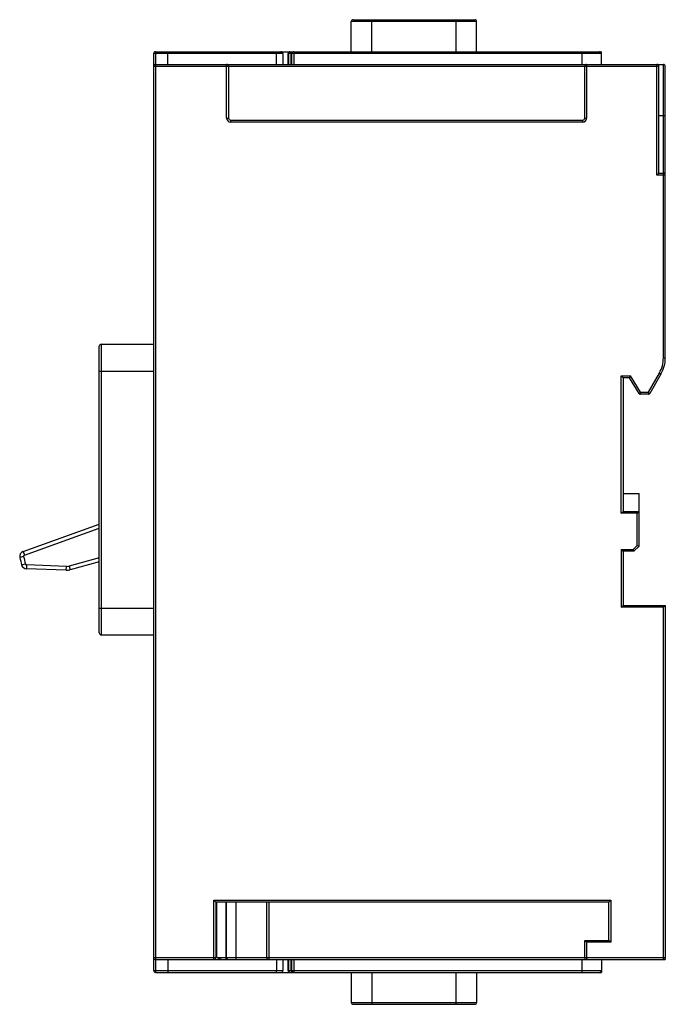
# Model space of a CAD drawing. Header units: millimetres. Extents: x 16 to 117, y 15 to 169.
import ezdxf

# ---------------------------------------------------------------- set-up
doc = ezdxf.new("R2010")
doc.units = ezdxf.units.MM
doc.header["$LTSCALE"] = 12.025621
doc.layers.get('0').update_dxf_attribs({"linetype": 'CONTINUOUS'})

msp = doc.modelspace()

# ---------------------------------------------------------------- linework, layer by layer
at = {"color": 7, "linetype": 'Continuous'}
for p, q in [((67.73, 164.24), (67.73, 168.94)), ((87.33, 168.94), (67.73, 168.94)), ((68.03, 169.24), (87.03, 169.24)), ((70.93, 164.24), (70.93, 169.24)), ((84.13, 164.24), (84.13, 169.24)), ((87.33, 164.24), (87.33, 168.94)), ((36.83, 20.54), (36.83, 163.94)), ((57.03, 163.94), (36.83, 163.94)), ((37.13, 164.24), (37.13, 20.24)), ((37.13, 164.24), (58.55, 164.24)), ((39.03, 162.24), (39.03, 163.94)), ((56.05, 162.24), (56.05, 163.94)), ((56.83, 164.22), (56.83, 164.24)), ((57.03, 163.94), (57.03, 162.24)), ((57.83, 162.24), (57.83, 163.94)), ((58.34, 163.94), (57.83, 163.94)), ((57.92, 163.94), (57.92, 162.24)), ((58.34, 162.24), (58.34, 163.94)), ((58.43, 162.24), (58.43, 163.94)), ((106.83, 163.94), (58.43, 163.94)), ((58.73, 164.24), (58.73, 162.24)), ((58.73, 164.24), (106.83, 164.24)), ((103.83, 162.24), (103.83, 164.24)), ((106.83, 162.24), (106.83, 164.24)), ((115.83, 161.94), (36.83, 161.94)), ((37.13, 162.24), (116.53, 162.24)), ((48.23, 153.84), (48.23, 162.24)), ((48.53, 161.94), (48.53, 153.84)), ((104.23, 153.84), (104.23, 161.94)), ((104.53, 162.24), (104.53, 153.84)), ((115.53, 144.94), (115.53, 162.24)), ((115.83, 145.24), (115.83, 162.24)), ((116.53, 116.33), (116.53, 162.24)), ((116.83, 116.33), (116.83, 161.94)), ((115.83, 154.24), (116.83, 154.24)), ((48.23, 153.84), (48.53, 153.84)), ((48.83, 153.54), (48.83, 153.24)), ((48.83, 153.54), (103.93, 153.54)), ((103.93, 153.24), (48.83, 153.24)), ((103.93, 153.24), (103.93, 153.54)), ((104.23, 153.84), (104.53, 153.84)), ((115.83, 145.24), (115.53, 144.94)), ((116.83, 144.94), (115.53, 144.94)), ((115.83, 145.24), (116.53, 145.24)), ((28.32, 73.33), (28.32, 118.18)), ((28.62, 118.48), (28.62, 73.03)), ((28.62, 118.48), (36.83, 118.48)), ((116.53, 116.33), (116.83, 116.33)), ((28.32, 114.29), (36.83, 114.29)), ((115.89, 113.97), (114.16, 110.98)), ((116.15, 113.82), (115.89, 113.97)), ((109.93, 113.54), (111.39, 113.54)), ((109.93, 92.04), (109.93, 113.54)), ((109.93, 113.54), (110.23, 113.24)), ((111.22, 113.24), (110.23, 113.24)), ((110.23, 113.24), (110.23, 92.34)), ((111.22, 113.24), (111.39, 113.54)), ((112.72, 110.79), (111.22, 113.24)), ((112.95, 110.98), (111.39, 113.54)), ((116.15, 113.82), (114.4, 110.8)), ((112.95, 110.98), (112.8, 110.71)), ((112.95, 110.98), (114.16, 110.98)), ((114.16, 110.98), (114.31, 110.71)), ((114.19, 110.68), (112.91, 110.68)), ((110.23, 95.14), (112.72, 95.14)), ((112.72, 86.89), (112.72, 95.14)), ((109.93, 92.04), (110.23, 92.34)), ((112.42, 92.04), (109.93, 92.04)), ((110.23, 92.34), (112.72, 92.34)), ((112.42, 92.04), (112.72, 92.34)), ((112.42, 87.02), (112.42, 92.04)), ((16.4, 86.07), (28.32, 90.36)), ((16.6, 85.51), (28.32, 89.73)), ((109.92, 86.39), (111.79, 86.39)), ((109.92, 86.39), (110.22, 86.09)), ((109.92, 86.39), (109.93, 77.34)), ((112.42, 87.02), (111.79, 86.39)), ((111.79, 86.39), (111.92, 86.09)), ((112.72, 86.89), (111.92, 86.09)), ((112.42, 87.02), (112.72, 86.89)), ((16.48, 85.27), (15.89, 85.14)), ((16.4, 86.07), (16.6, 85.51)), ((28.32, 85.06), (23.59, 83.79)), ((111.92, 86.09), (110.22, 86.09)), ((110.22, 86.09), (110.23, 77.64)), ((16.18, 83.96), (16.76, 84.11)), ((16.94, 83.96), (16.92, 83.36)), ((23.15, 83.14), (16.92, 83.36)), ((23.17, 83.74), (16.94, 83.96)), ((23.15, 83.14), (23.17, 83.74)), ((23.59, 83.79), (23.74, 83.21)), ((28.32, 84.44), (23.74, 83.21)), ((28.32, 77.22), (36.83, 77.22)), ((109.93, 77.34), (110.23, 77.64)), ((116.53, 77.34), (109.93, 77.34)), ((110.23, 77.64), (116.83, 77.64)), ((116.83, 77.64), (116.53, 77.34)), ((116.53, 22.24), (116.53, 77.34)), ((116.83, 77.64), (116.83, 22.24)), ((28.62, 73.03), (36.83, 73.03)), ((46.23, 31.54), (108.32, 31.54)), ((46.23, 31.54), (46.53, 31.24)), ((46.23, 22.24), (46.23, 31.54)), ((108.02, 31.24), (46.53, 31.24)), ((46.53, 31.24), (46.53, 22.54)), ((46.69, 22.54), (46.69, 31.24)), ((48.1, 31.24), (48.1, 22.54)), ((48.23, 22.54), (48.23, 31.24)), ((49.65, 31.24), (49.65, 22.24)), ((54.52, 22.54), (54.52, 31.24)), ((54.82, 31.24), (54.82, 22.24)), ((108.32, 31.54), (108.02, 31.24)), ((108.02, 25.24), (108.02, 31.24)), ((108.32, 31.54), (108.32, 24.94)), ((104.22, 25.24), (108.02, 25.24)), ((104.52, 24.94), (104.22, 25.24)), ((104.22, 22.54), (104.22, 25.24)), ((108.32, 24.94), (104.52, 24.94)), ((104.52, 24.94), (104.52, 22.24)), ((108.32, 24.94), (108.02, 25.24)), ((36.83, 22.54), (46.53, 22.54)), ((37.13, 22.24), (116.83, 22.24)), ((39.03, 22.24), (39.03, 20.54)), ((46.69, 22.54), (116.83, 22.54)), ((56.05, 22.24), (56.05, 20.54)), ((57.03, 22.24), (57.03, 20.54)), ((57.83, 20.54), (57.83, 22.24)), ((57.92, 22.24), (57.92, 20.54)), ((58.34, 20.54), (58.34, 22.24)), ((58.43, 20.54), (58.43, 22.24)), ((58.73, 22.24), (58.73, 20.24)), ((103.83, 20.24), (103.83, 22.24)), ((106.83, 22.24), (106.83, 20.24)), ((36.83, 20.54), (57.03, 20.54)), ((37.13, 20.24), (106.83, 20.24)), ((56.83, 20.27), (56.83, 20.24)), ((57.83, 20.54), (106.83, 20.54)), ((67.73, 20.24), (67.73, 15.54)), ((70.93, 20.24), (70.93, 15.24)), ((84.13, 15.24), (84.13, 20.24)), ((87.33, 20.24), (87.33, 15.54)), ((67.73, 15.54), (87.33, 15.54)), ((68.03, 15.24), (87.03, 15.24))]:
    msp.add_line(p, q, dxfattribs=at)
for centre, radius, start, end in [((68.03, 168.94), 0.3, 90, 180), ((87.03, 168.94), 0.3, 0, 90), ((37.13, 163.94), 0.3, 90, 180), ((56.73, 163.94), 0.3, 0, 90), ((58.13, 163.94), 0.3, 90, 180), ((58.73, 163.94), 0.3, 90, 180), ((106.53, 163.94), 0.3, 0, 90), ((37.13, 161.94), 0.3, 90, 180), ((48.23, 161.94), 0.3, 0, 90), ((104.53, 161.94), 0.3, 90, 180), ((115.53, 161.94), 0.3, 0, 90), ((116.53, 161.94), 0.3, 0, 90), ((48.83, 153.84), 0.6, 180, 270), ((48.83, 153.84), 0.3, 180, 270), ((103.93, 153.84), 0.6, 270, 360), ((103.93, 153.84), 0.3, 270, 360), ((116.53, 144.94), 0.3, 0, 90), ((28.62, 118.18), 0.3, 90, 180), ((111.83, 116.33), 4.7, 329.8659, 360), ((111.83, 116.33), 5, 329.8659, 360), ((112.91, 110.91), 0.232, 260.18, 269.9946), ((114.19, 110.91), 0.238, 300.0073, 329.8379), ((16.67, 85.32), 0.8, 109.81, 192.9526), ((68.52, 97.24), 54, 192.9526, 194.2358), ((16.67, 85.32), 0.2, 109.81, 192.9526), ((68.52, 97.24), 53.4, 192.9526, 194.2358), ((16.95, 84.16), 0.8, 194.2358, 268), ((16.95, 84.16), 0.2, 194.2358, 268), ((23.22, 85.14), 2, 268, 285), ((23.22, 85.14), 1.4, 268, 285), ((28.62, 73.33), 0.3, 180, 270), ((37.13, 22.54), 0.3, 180, 270), ((46.23, 22.54), 0.3, 270, 360), ((54.82, 22.54), 0.3, 180, 270), ((104.52, 22.54), 0.3, 180, 270), ((116.53, 22.54), 0.3, 270, 360), ((37.13, 20.54), 0.3, 180, 270), ((56.73, 20.54), 0.3, 270, 360), ((58.13, 20.54), 0.3, 180, 270), ((58.73, 20.54), 0.3, 180, 270), ((106.53, 20.54), 0.3, 270, 360), ((68.03, 15.54), 0.3, 180, 270), ((87.03, 15.54), 0.3, 270, 360)]:
    msp.add_arc(centre, radius, start, end, dxfattribs=at)
for points, knots in [([(39.03, 163.94), (39.03, 163.98), (39.03, 164.04), (39.03, 164.11), (39.03, 164.15), (39.03, 164.19), (39.03, 164.21), (39.03, 164.23), (39.03, 164.24), (39.03, 164.24), (39.03, 164.24), (39.03, 164.24)], [0, 0, 0, 0, 0.38204, 0.55547, 0.70694, 0.831224, 0.923419, 0.956417, 0.98033, 0.994912, 1, 1, 1, 1]), ([(56.05, 163.94), (56.05, 163.98), (56.05, 164.04), (56.05, 164.11), (56.05, 164.15), (56.04, 164.19), (56.04, 164.21), (56.04, 164.23), (56.04, 164.24), (56.04, 164.24), (56.04, 164.24), (56.04, 164.24)], [0, 0, 0, 0, 0.381965, 0.555365, 0.70681, 0.831076, 0.923269, 0.956274, 0.980204, 0.994818, 1, 1, 1, 1]), ([(58.13, 164.24), (58.1, 164.24), (58.04, 164.22), (57.97, 164.15), (57.93, 164.06), (57.92, 163.98), (57.92, 163.94)], [0, 0, 0, 0, 0.209289, 0.444653, 0.712392, 1, 1, 1, 1]), ([(58.34, 163.94), (58.34, 163.95), (58.34, 164.01), (58.36, 164.06), (58.37, 164.09)], [0, 0, 0, 0, 0.254107, 1, 1, 1, 1]), ([(58.37, 164.09), (58.37, 164.1), (58.39, 164.14), (58.42, 164.18), (58.45, 164.2)], [0, 0, 0, 0, 0.26708, 1, 1, 1, 1]), ([(58.45, 164.2), (58.46, 164.21), (58.49, 164.23), (58.53, 164.24), (58.55, 164.24)], [0, 0, 0, 0, 0.265158, 1, 1, 1, 1]), ([(46.69, 22.54), (46.87, 22.47), (47.15, 22.36), (47.53, 22.26), (47.73, 22.24), (47.83, 22.24)], [0, 0, 0, 0, 0.499825, 0.749986, 1, 1, 1, 1]), ([(48.1, 22.54), (48.1, 22.5), (48.11, 22.43), (48.16, 22.33), (48.23, 22.26), (48.29, 22.24), (48.32, 22.24)], [0, 0, 0, 0, 0.287657, 0.555407, 0.79072, 1, 1, 1, 1]), ([(48.26, 22.39), (48.26, 22.4), (48.24, 22.45), (48.23, 22.5), (48.23, 22.54)], [0, 0, 0, 0, 0.244149, 1, 1, 1, 1]), ([(48.44, 22.24), (48.41, 22.24), (48.32, 22.28), (48.28, 22.35), (48.26, 22.39)], [0, 0, 0, 0, 0.457524, 1, 1, 1, 1]), ([(39.03, 20.54), (39.03, 20.52), (39.03, 20.48), (39.03, 20.43), (39.03, 20.38), (39.03, 20.33), (39.03, 20.3), (39.03, 20.28), (39.03, 20.27), (39.03, 20.26), (39.03, 20.25), (39.03, 20.24), (39.03, 20.24), (39.03, 20.24)], [0, 0, 0, 0, 0.194052, 0.382174, 0.555664, 0.70718, 0.83149, 0.881867, 0.923688, 0.956674, 0.980562, 0.99509, 1, 1, 1, 1]), ([(56.04, 20.24), (56.04, 20.24), (56.04, 20.24), (56.04, 20.25), (56.04, 20.26), (56.04, 20.27), (56.04, 20.3), (56.05, 20.33), (56.05, 20.38), (56.05, 20.45), (56.05, 20.5), (56.05, 20.54)], [0, 0, 0, 0, 0.005182, 0.019796, 0.043726, 0.076731, 0.168924, 0.29319, 0.444635, 0.618035, 1, 1, 1, 1]), ([(57.92, 20.54), (57.92, 20.53), (57.92, 20.48), (57.93, 20.43), (57.95, 20.39)], [0, 0, 0, 0, 0.254107, 1, 1, 1, 1]), ([(57.95, 20.39), (57.96, 20.35), (58.01, 20.28), (58.09, 20.24), (58.13, 20.24)], [0, 0, 0, 0, 0.542476, 1, 1, 1, 1]), ([(58.37, 20.39), (58.37, 20.4), (58.35, 20.45), (58.34, 20.5), (58.34, 20.54)], [0, 0, 0, 0, 0.244149, 1, 1, 1, 1]), ([(58.55, 20.24), (58.52, 20.24), (58.43, 20.28), (58.39, 20.35), (58.37, 20.39)], [0, 0, 0, 0, 0.457524, 1, 1, 1, 1])]:
    msp.add_open_spline(points, degree=3, knots=knots, dxfattribs=at)
for points in [[(112.72, 110.79), (112.74, 110.75), (112.77, 110.72), (112.8, 110.71)], [(112.8, 110.71), (112.82, 110.69), (112.85, 110.68), (112.87, 110.68)], [(114.19, 110.68), (114.23, 110.68), (114.28, 110.69), (114.31, 110.71)]]:
    msp.add_open_spline(points, degree=3, dxfattribs=at)

doc.saveas('drawing.dxf')
